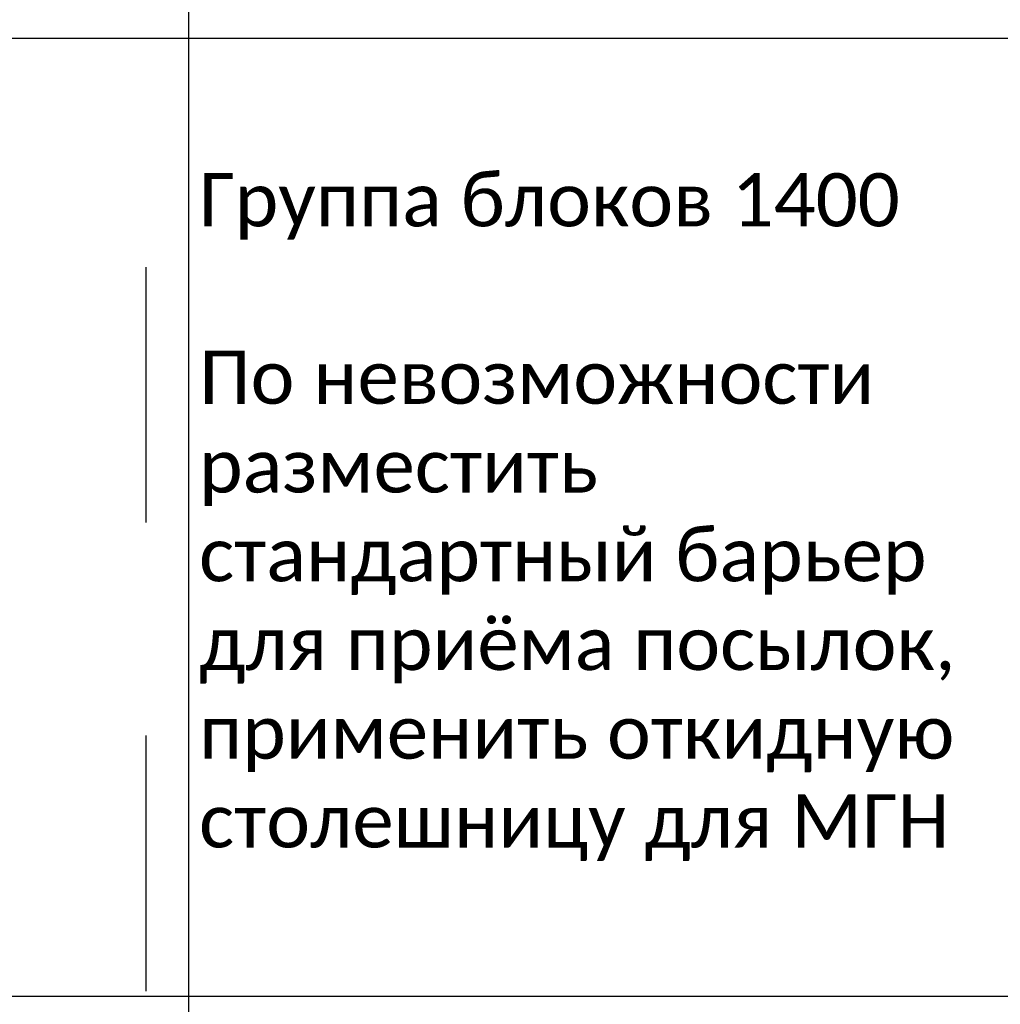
# Model space of a CAD drawing. Header units: millimetres. Extents: x -692150 to 2662533, y -92609 to 65084.
# Tile 58 of 256: x -70797 to -66190, y -36963 to -32338. Entities that reach past the tile are written whole.
import ezdxf
from ezdxf import colors
from ezdxf.entities.mleader import LeaderData, LeaderLine
from ezdxf.math import Vec2, Vec3

# ---------------------------------------------------------------- set-up
doc = ezdxf.new("R2010")
doc.units = ezdxf.units.MM
doc.linetypes.add('HIDDENX2', pattern=[19.05, 12.7, -6.35])
doc.layers.get('Defpoints').update_dxf_attribs({"color": 30})
doc.styles.add('_ТЕКСТОВЫЙ', font='arial.ttf', dxfattribs={"width": 0.8})
doc.styles.add('HVAC_AEP', font='arial.ttf')

# ---------------------------------------------------------------- blocks, each defined once
blk = doc.blocks.new('*T215')
at = {"color": 0, "linetype": 'ByBlock', "lineweight": -2, "transparency": 16777216}
for p, q in [((0, 0), (8500, 0)), ((0, 0), (0, -27939.3)), ((8500, 0), (8500, -27939.3)), ((0, -469.7), (8500, -469.7)), ((4500, -469.7), (4500, -27939.3)), ((0, -4969.7), (8500, -4969.7)), ((0, -9469.7), (8500, -9469.7)), ((0, -13269.7), (8500, -13269.7)), ((0, -16669.7), (8500, -16669.7)), ((0, -20469.7), (8500, -20469.7)), ((0, -24269.7), (8500, -24269.7)), ((0, -26370.4), (8500, -26370.4)), ((0, -27939.3), (8500, -27939.3))]:
    blk.add_line(p, q, dxfattribs=at)
at = {"color": 0, "lineweight": 15, "transparency": 16777216, "style": 'HVAC_AEP'}
for s, insert, char_height, width, attachment_point in [('{\\H0.83333x;\\C256;Готовые блоки (Барьеры, АРМ, Почтальоны)}', (4250, -234.8), 300, 8497, 5), ('{\\fCalibri|b0|i0|c204|p34;\\C256;Группа блоков 1200\\P\\PПо невозможности разместить стандартный барьер для приёма посылок, применить откидную столешницу для МГН}', (4550, -2719.7), 250, 3900, 4), ('{\\fCalibri|b0|i0|c204|p34;\\C256;Группа блоков 1400\\P\\PПо невозможности разместить стандартный барьер для приёма посылок, применить откидную столешницу для МГН}', (4550, -7219.7), 250, 3900, 4), ('{\\fCalibri|b0|i0|c204|p34;\\C256;Группа блоков \\P\\PПочта банк 1400}', (4550, -11369.7), 250, 3900, 4), ('{\\fCalibri|b0|i0|c204|p34;\\C256;Группа блоков \\P\\PПочта банк 1200}', (4550, -14969.7), 250, 3900, 4), ('{\\C256;ГРУППА МЕБЕЛИ ЦСУ (ЦЕНТР СОЦИАЛЬНЫХ УСЛУГ)\\P\\PЕсли не помещается в кабинете можно установить в клиентском зале }', (4550, -18569.7), 250, 3900, 4), ('{\\C256;ГРУППА МЕБЕЛИ ЦСУ (ЦЕНТР СОЦИАЛЬНЫХ УСЛУГ)\\P\\P\\fCalibri|b0|i0|c204|p34;Если нет места на стол 1400 ставим выноску на стол МГН 1200}', (4550, -22369.7), 250, 3900, 4)]:
    blk.add_mtext(s, dxfattribs=dict(at, insert=insert, char_height=char_height, width=width, attachment_point=attachment_point))
blk = doc.blocks.new('*U1383')
at = {"layer": 'Defpoints', "color": 251}
blk.add_line((1200, -1500), (0, -1500), dxfattribs=at)
blk = doc.blocks.new('*U1378')
at = {"layer": 'Defpoints', "color": 251}
blk.add_line((1200, -1500), (0, -1500), dxfattribs=at)
blk = doc.blocks.new('_Dot')
at = {"color": 0, "linetype": 'ByBlock', "lineweight": -2}
blk.add_line((-0.5, 0), (-1, 0), dxfattribs=at)
at = {"color": 0, "linetype": 'ByBlock', "const_width": 0.5}
blk.add_lwpolyline([(-0.25, 0, 1), (0.25, 0, 1)], format="xyb", close=True, dxfattribs=at)

msp = doc.modelspace()

# ---------------------------------------------------------------- block references
msp.add_blockref('*T215', (-74504.5, -27455.1))
at = {"rotation": 90}
for name, p in [('*U1383', (-71704.8, -34700.6)), ('*U1378', (-71704.8, -36900.6))]:
    msp.add_blockref(name, p, dxfattribs=at)

# ---------------------------------------------------------------- leaders
at = {"color": 162, "linetype": 'HIDDENX2', "lineweight": 30, "ltscale": 15, "true_color": 0x002eb8}
ml = msp.add_multileader_mtext('Standard', dxfattribs=at)
ml.set_content('\\pxi-3,l4,t4;Модуль Тип 1.1', color=(0, 46, 184), style='_ТЕКСТОВЫЙ')
ml.set_leader_properties(lineweight=0)
ml.set_arrow_properties(name='DOT')
ml.build(insert=Vec2(0, 0))
ml.multileader.update_dxf_attribs({"text_left_attachment_type": 6, "text_right_attachment_type": 6, "dogleg_length": 0.36, "arrow_head_size": 50, "scale": 100})
ctx = ml.context
ctx.base_point, ctx.scale, ctx.char_height, ctx.arrow_head_size, ctx.landing_gap_size, ctx.plane_origin = Vec3(65996.7, -36931.4), 100, 250, 50, 100, Vec3(52171.1, -31780.7)
ctx.left_attachment, ctx.right_attachment, ctx.text_align_type, ctx.attachment_type = 6, 6, 1, 2
notes = []
notes.append((ctx, [(0, (0, 0, 0), (0, 0), (1, 0), 1, [])]))
ctx.mtext.insert, ctx.mtext.width, ctx.mtext.defined_height, ctx.mtext.alignment, ctx.mtext.flow_direction = Vec3(67071.2, -36607.9), 6846.369, 600.4, 2, 5
ml = msp.add_multileader_mtext('Standard', dxfattribs=at)
ml.set_content('\\pxi-3,l4,t4;Модуль Тип 1.2', color=(0, 46, 184), style='_ТЕКСТОВЫЙ')
ml.set_leader_properties(lineweight=0)
ml.set_arrow_properties(name='DOT')
ml.build(insert=Vec2(0, 0))
ml.multileader.update_dxf_attribs({"text_left_attachment_type": 6, "text_right_attachment_type": 6, "dogleg_length": 0.36, "arrow_head_size": 50, "scale": 100})
ctx = ml.context
ctx.base_point, ctx.scale, ctx.char_height, ctx.arrow_head_size, ctx.landing_gap_size, ctx.plane_origin = Vec3(65992.3, -39013.3), 100, 250, 50, 100, Vec3(52166.7, -33862.6)
ctx.left_attachment, ctx.right_attachment, ctx.text_align_type, ctx.attachment_type = 6, 6, 1, 2
notes.append((ctx, [(0, (0, 0, 0), (0, 0), (1, 0), 1, [])]))
ctx.mtext.insert, ctx.mtext.width, ctx.mtext.defined_height, ctx.mtext.alignment, ctx.mtext.flow_direction = Vec3(67085.1, -38689.8), 6846.369, 600.4, 2, 5
for ctx, leaders in notes:
    for number, flags, end, landing, length, lines in leaders:
        leader = LeaderData()
        leader.index, (leader.has_last_leader_line, leader.has_dogleg_vector, leader.attachment_direction) = number, flags
        leader.last_leader_point, leader.dogleg_vector, leader.dogleg_length = Vec3(end), Vec3(landing), length
        for number, points, colour, breaks in lines:
            line = LeaderLine()
            line.index, line.vertices, line.color, line.breaks = number, Vec3.list(points), colors.encode_raw_color(colour), breaks
            leader.lines.append(line)
        ctx.leaders.append(leader)

doc.saveas('drawing.dxf')
